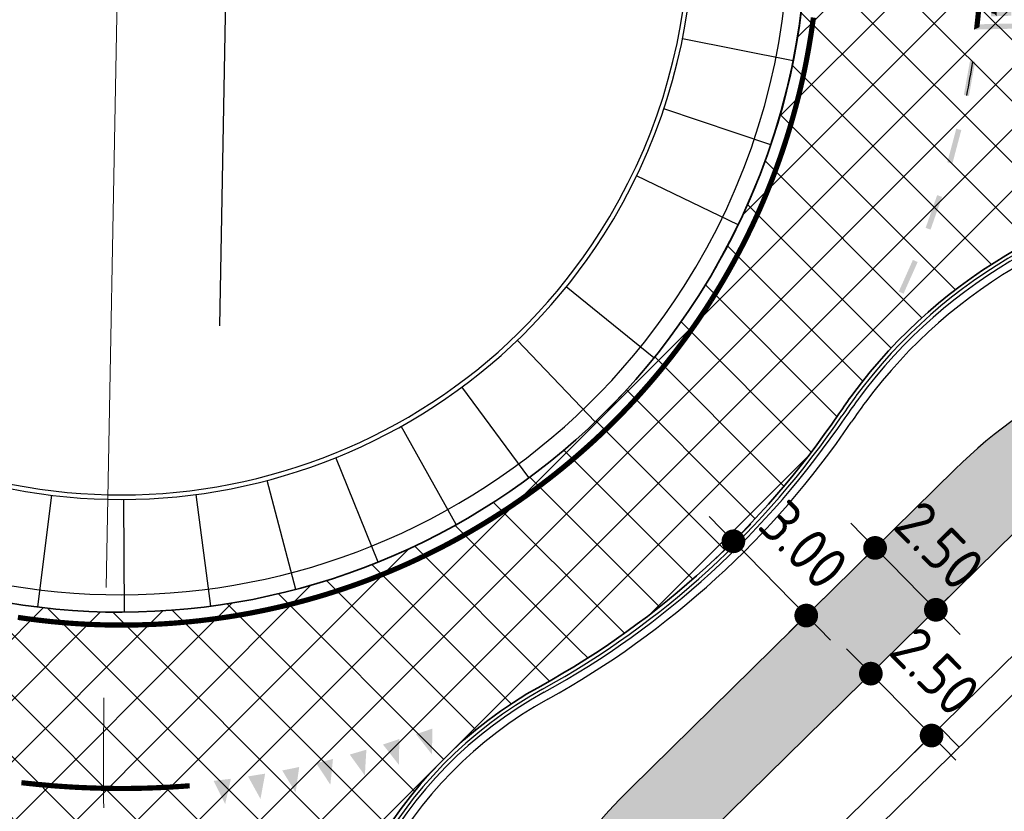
# Model space of a CAD drawing. Extents: x 100296 to 107772, y 404875 to 408930.
# Tile 11 of 97: x 100697 to 100726, y 407460 to 407483. Entities that reach past the tile are written whole.
import ezdxf

# ---------------------------------------------------------------- set-up
doc = ezdxf.new("R2010")
doc.units = 0
doc.linetypes.add('CENTER2', pattern=[28.575, 19.05, -3.175, 3.175, -3.175])
for name, color, linetype in [('c3d-alignment_labeling', 7, 'Continuous'), ('TDFLOINT_', 7, 'Continuous'), ('TDNA----_nw fietspad', 254, 'Continuous'), ('TDNA3100_beton', 251, 'Continuous'), ('TDNL----_helling', 1, 'Continuous'), ('TDNL----_nw fietspad', 2, 'Continuous'), ('TDNL----_rotonde', 1, 'Continuous'), ('TDNM----_maatvoering', 7, 'Continuous')]:
    doc.layers.add(name, color=color, linetype=linetype)
for name, color, linetype, lineweight in [('n-we-am_as_weg_hoofdrijbaan_klotoide-g', 1, 'CENTER2', 18), ('n-we-am_as_weg_hoofdrijbaan_rechtstand-g', 1, 'CENTER2', 18), ('n-we-gw-grondwerk-g', 2, 'Continuous', 35), ('n-we-vh-verharding_kantverharding-g', 3, 'Continuous', 35)]:
    doc.layers.add(name, color=color, linetype=linetype, lineweight=lineweight)
doc.styles.add('ENV-P', font='ISOCP.SHX')
doc.dimstyles.new('ENVIRO1', dxfattribs={"dimtxt": 2.5, "dimasz": 1, "dimexe": 2.5, "dimexo": 2.5, "dimgap": 1.5, "dimtad": 1, "dimzin": 0, "dimdsep": 46, "dimtxsty": 'ENV-P', "dimblk": 'DIMENVIRO', "dimblk1": 'DOTENVIRO', "dimblk2": 'DOTENVIRO', "dimsah": 1, "dimcen": -3, "dimdle": 1.25, "dimse1": 1, "dimse2": 1, "dimclrd": 1, "dimclre": 1, "dimclrt": 2, "dimaunit": 1, "dimadec": 0, "dimazin": 0, "dimtfac": 0.9, "dimtix": 1, "dimtmove": 2, "dimatfit": 3, "dimldrblk": 'DOTENVIRO', "dimfxl": 1, "dimtolj": 1, "dimtzin": 0, "dimarcsym": 0})
pattern_1 = [(10.58969, (-217.49712, -224.2005), (-0.0597267, 0.31946474), []), (100.58969, (-217.49712, -224.2005), (-0.31946474, -0.0597267), []), (55.58969, (-217.4971, -224.2005), (-0.37919145, 0.25973803), []), (145.58969, (-217.17766, -224.14077), (-0.25973803, -0.37919145), []), (55.58969, (-217.46518, -224.19453), (-0.37919145, 0.25973803), [0.4136575, -0.04596194]), (55.58969, (-217.43323, -224.18855), (-0.37919145, 0.25973803), [0.3676955, -0.0919239]), (55.58969, (-217.4013, -224.1826), (-0.37919145, 0.25973803), [0.3217336, -0.1378858]), (55.58969, (-217.36934, -224.1766), (-0.37919145, 0.25973803), [0.27577165, -0.18384776]), (55.58969, (-217.3374, -224.17063), (-0.37919145, 0.25973803), [0.2298097, -0.2298097]), (55.58969, (-217.30544, -224.16466), (-0.37919145, 0.25973803), [0.18384776, -0.27577165]), (55.58969, (-217.2735, -224.1587), (-0.37919145, 0.25973803), [0.1378858, -0.3217336]), (55.58969, (-217.24155, -224.1527), (-0.37919145, 0.25973803), [0.0919239, -0.3676955]), (55.58969, (-217.2096, -224.14674), (-0.37919145, 0.25973803), [0.04596194, -0.4136575]), (145.58969, (-217.2096, -224.14674), (-0.25973803, -0.37919145), [0.4136575, -0.04596194]), (145.58969, (-217.24155, -224.1527), (-0.25973803, -0.37919145), [0.3676955, -0.0919239]), (145.58969, (-217.2735, -224.1587), (-0.25973803, -0.37919145), [0.3217336, -0.1378858]), (145.58969, (-217.30544, -224.16466), (-0.25973803, -0.37919145), [0.27577165, -0.18384776]), (145.58969, (-217.3374, -224.17063), (-0.25973803, -0.37919145), [0.2298097, -0.2298097]), (145.58969, (-217.36934, -224.1766), (-0.25973803, -0.37919145), [0.18384776, -0.27577165]), (145.58969, (-217.4013, -224.1826), (-0.25973803, -0.37919145), [0.1378858, -0.3217336]), (145.58969, (-217.43323, -224.18855), (-0.25973803, -0.37919145), [0.0919239, -0.3676955]), (145.58969, (-217.46518, -224.19453), (-0.25973803, -0.37919145), [0.04596194, -0.4136575]), (55.58969, (-217.5031, -224.16855), (-0.37919145, 0.25973803), [0.4136575, -0.04596194]), (55.58969, (-217.50907, -224.1366), (-0.37919145, 0.25973803), [0.3676955, -0.0919239]), (55.58969, (-217.51504, -224.10466), (-0.37919145, 0.25973803), [0.3217336, -0.1378858]), (55.58969, (-217.521, -224.0727), (-0.37919145, 0.25973803), [0.27577165, -0.18384776]), (55.58969, (-217.527, -224.04077), (-0.37919145, 0.25973803), [0.2298097, -0.2298097]), (55.58969, (-217.53296, -224.0088), (-0.37919145, 0.25973803), [0.18384776, -0.27577165]), (55.58969, (-217.53893, -223.97687), (-0.37919145, 0.25973803), [0.1378858, -0.3217336]), (55.58969, (-217.5449, -223.94493), (-0.37919145, 0.25973803), [0.0919239, -0.3676955]), (55.58969, (-217.55088, -223.913), (-0.37919145, 0.25973803), [0.04596194, -0.4136575]), (145.58969, (-217.18363, -224.10882), (-0.25973803, -0.37919145), [0.4136575, -0.04596194]), (145.58969, (-217.1896, -224.0769), (-0.25973803, -0.37919145), [0.3676955, -0.0919239]), (145.58969, (-217.19557, -224.04493), (-0.25973803, -0.37919145), [0.3217336, -0.1378858]), (145.58969, (-217.20155, -224.013), (-0.25973803, -0.37919145), [0.27577165, -0.18384776]), (145.58969, (-217.2075, -223.98104), (-0.25973803, -0.37919145), [0.2298097, -0.2298097]), (145.58969, (-217.2135, -223.9491), (-0.25973803, -0.37919145), [0.18384776, -0.27577165]), (145.58969, (-217.21947, -223.91715), (-0.25973803, -0.37919145), [0.1378858, -0.3217336]), (145.58969, (-217.22544, -223.8852), (-0.25973803, -0.37919145), [0.0919239, -0.3676955]), (145.58969, (-217.2314, -223.85325), (-0.25973803, -0.37919145), [0.04596194, -0.4136575])]
pattern_2 = [(325.58969, (-217.49712, -224.2005), (0.19736657, 0.2881354), [0.254, -0.09525]), (55.58969, (-217.49712, -224.2005), (-0.2881354, 0.19736657), [0.254, -0.09525])]

# ---------------------------------------------------------------- blocks, each defined once
blk = doc.blocks.new('50000012')
blk.add_solid([(-0.25, 0), (0.25, 0), (0, -0.7)])
blk = doc.blocks.new('50000013')
blk.add_solid([(-0.25, 0), (0.25, 0), (0, -0.5)])
blk = doc.blocks.new('fiets')
at = {"layer": 'TDNL----_rotonde'}
h = blk.add_hatch(dxfattribs=at)
h.set_pattern_fill('ZWWITBL', color=256, angle=10.5897, style=0)
h.set_pattern_definition(pattern_1)
h.paths.add_polyline_path([(-0.143, 0.767, 0.385604), (-0.777, -0.067), (-0.165, -4.323), (0.776, -4.148)])
h.paths.add_polyline_path([(0.751, 0.211, 0.388454), (-0.143, 0.767), (0.776, -4.148), (1.717, -3.973)])
h = blk.add_hatch(dxfattribs=at)
h.set_pattern_fill('ANGLE', color=256, scale=0.05, angle=325.5897, style=0)
h.set_pattern_definition(pattern_2)
h.paths.add_polyline_path([(0.776, -4.148), (-0.165, -4.323), (0.438, -8.518), (1.553, -8.309)])
h.paths.add_polyline_path([(1.717, -3.973), (0.776, -4.148), (1.553, -8.309), (2.669, -8.1)])
h.paths.add_polyline_path([(1.553, -8.309), (0.438, -8.518), (0.801, -11.048), (0.911, -11.814), (2.165, -11.579)])
h.paths.add_polyline_path([(2.669, -8.1), (1.553, -8.309), (2.165, -11.579), (3.418, -11.345), (3.245, -10.594)])
h = blk.add_hatch(dxfattribs=at)
h.set_pattern_fill('ANGLE', color=256, scale=0.05, angle=325.5897, style=0)
h.set_pattern_definition(pattern_2)
h.paths.add_polyline_path([(2.797, -14.961), (1.401, -15.222), (1.513, -16.003), (1.908, -18.749), (3.451, -18.46)])
h.paths.add_polyline_path([(4.371, -15.468), (4.192, -14.7), (2.797, -14.961), (3.451, -18.46), (4.995, -18.172)])
h = blk.add_hatch(dxfattribs=at)
h.set_pattern_fill('ZWWITBL', color=256, angle=10.5897, style=0)
h.set_pattern_definition(pattern_1)
h.paths.add_polyline_path([(3.451, -18.46), (1.908, -18.749), (2.509, -22.93), (2.62, -23.702), (4.37, -23.375)])
h.paths.add_polyline_path([(4.995, -18.172), (3.451, -18.46), (4.37, -23.375), (6.12, -23.048), (5.945, -22.288)])
h = blk.add_hatch(color=256, dxfattribs=at)
h.paths.add_polyline_path([(4.48, -23.96), (2.498, -24.33), (2.558, -24.748, -0.020127), (4.542, -24.294)])
h.paths.add_polyline_path([(6.461, -23.589), (4.48, -23.96), (4.542, -24.294, -0.020127), (6.556, -24.001)])
at = {"layer": 'n-we-am_as_weg_hoofdrijbaan_klotoide-g', "flags": 128}
blk.add_lwpolyline([(0, 0), (4.411, -23.591)], dxfattribs=at)
at = {"layer": 'n-we-vh-verharding_kantverharding-g'}
for p, q in [((3.63, -11.305), (0.964, 0.265)), ((-0.995, -0.101), (0.699, -11.853)), ((4.355, -14.446), (3.68, -11.52)), ((0.731, -12.07), (1.159, -15.043)), ((6.327, -23.009), (4.403, -14.66)), ((1.191, -15.261), (2.413, -23.741)), ((4.411, -23.591), (5.384, -23.409)), ((4.411, -23.591), (3.428, -23.775))]:
    blk.add_line(p, q, dxfattribs=at)
blk.add_arc((0, 0), 1, 15.3616, 185.8178, dxfattribs=at)
at = {"layer": 'TDFLOINT_'}
blk.add_lwpolyline([(0.964, 0.265), (6.376, -23.224), (4.411, -23.591), (2.445, -23.959), (-0.986, -0.168, -0.951513)], format="xyb", close=True, dxfattribs=at)
at = {"layer": 'TDNL----_rotonde'}
for p, q in [((3.418, -11.345), (0.75, 0.216)), ((-0.777, -0.067), (0.911, -11.814)), ((1.717, -3.973), (-0.165, -4.323)), ((1.682, -11.67), (2.647, -11.489)), ((1.723, -11.886), (2.688, -11.705)), ((2.142, -14.859), (4.355, -14.446)), ((2.174, -15.077), (4.403, -14.66)), ((6.12, -23.048), (4.194, -14.7)), ((1.401, -15.222), (2.62, -23.702)), ((4.994, -18.172), (1.908, -18.749)), ((4.37, -23.375), (5.344, -23.193)), ((4.37, -23.375), (3.396, -23.557))]:
    blk.add_line(p, q, dxfattribs=at)
at = {"layer": 'TDNL----_rotonde', "ltscale": 0.1}
blk.add_line((0.438, -8.518), (2.669, -8.1), dxfattribs=at)
at = {"layer": 'TDNL----_rotonde', "flags": 128}
for points in [[(8.504, -10.872), (9.238, -13.28)], [(3.63, -11.305), (2.647, -11.489), (2.688, -11.705), (3.63, -11.305), (3.68, -11.52), (2.688, -11.705)], [(2.647, -11.489), (3.68, -11.52)], [(0.699, -11.853), (1.682, -11.67), (1.723, -11.886), (0.699, -11.853), (0.731, -12.07), (1.723, -11.886)], [(1.682, -11.67), (0.731, -12.071)], [(4.403, -14.66), (3.42, -14.844), (3.38, -14.628), (4.403, -14.66), (4.354, -14.446), (3.38, -14.628)], [(3.42, -14.844), (4.354, -14.446)], [(1.159, -15.043), (1.191, -15.261), (2.174, -15.077), (1.159, -15.043), (2.142, -14.859), (2.174, -15.077)], [(2.142, -14.859), (1.191, -15.261)], [(6.376, -23.224), (6.327, -23.009), (5.344, -23.193), (5.384, -23.409), (6.376, -23.224), (5.344, -23.193)], [(6.327, -23.009), (5.384, -23.409)], [(2.445, -23.959), (2.413, -23.741), (3.396, -23.557), (3.437, -23.773), (2.445, -23.959), (3.396, -23.557)], [(2.413, -23.741), (3.437, -23.773)]]:
    blk.add_lwpolyline(points, dxfattribs=at)
at = {"layer": 'TDNL----_rotonde'}
for points in [[(3.736, -11.765), (0.767, -12.32, 0.27883)], [(4.299, -14.203), (1.124, -14.797, 0.278786)]]:
    blk.add_lwpolyline(points, format="xyb", dxfattribs=at)
blk.add_arc((0, 0), 0.78, 15.3616, 185.8178, dxfattribs=at)
for points in [[(8.186, -11.393), (8.329, -11.35), (8.011, -10.819), (8.155, -10.776)], [(6.966, -11.084), (6.994, -11.231), (7.556, -10.973), (7.583, -11.121)], [(5.885, -11.286), (5.912, -11.433), (6.475, -11.175), (6.502, -11.323)], [(4.141, -11.522), (3.995, -11.556), (4.276, -12.107), (4.13, -12.14)], [(4.803, -11.488), (4.831, -11.635), (5.393, -11.378), (5.421, -11.525)], [(8.506, -12.446), (8.65, -12.402), (8.332, -11.872), (8.475, -11.828)], [(-0.455, -12.475), (-0.427, -12.622), (0.135, -12.363), (0.163, -12.51)], [(0.407, -12.893), (0.555, -12.872), (0.321, -12.299), (0.469, -12.278)], [(-2.616, -12.885), (-2.588, -13.033), (-2.026, -12.773), (-1.998, -12.921)], [(-1.535, -12.68), (-1.507, -12.827), (-0.946, -12.568), (-0.918, -12.715)], [(4.388, -12.594), (4.242, -12.628), (4.523, -13.179), (4.377, -13.212)], [(-2.946, -13.486), (-2.797, -13.467), (-3.023, -12.891), (-2.875, -12.872)], [(8.827, -13.498), (8.97, -13.454), (8.652, -12.924), (8.795, -12.88)], [(0.549, -13.883), (0.698, -13.861), (0.464, -13.289), (0.612, -13.268)], [(6.447, -13.724), (6.475, -13.871), (7.037, -13.614), (7.064, -13.761)], [(7.528, -13.522), (7.556, -13.669), (8.118, -13.412), (8.146, -13.559)], [(4.635, -13.666), (4.489, -13.7), (4.77, -14.251), (4.624, -14.284)], [(5.366, -13.926), (5.393, -14.074), (5.956, -13.816), (5.983, -13.963)], [(-2.804, -14.577), (-2.656, -14.558), (-2.882, -13.982), (-2.733, -13.963)], [(0.706, -14.972), (0.855, -14.95), (0.62, -14.378), (0.769, -14.356)], [(6.96, -24.424), (7.125, -24.473), (4.705, -14.635), (4.853, -14.607)], [(-1.213, -15.156), (-1.185, -15.304), (-0.623, -15.046), (-0.596, -15.193)], [(-0.132, -14.954), (-0.104, -15.101), (0.458, -14.844), (0.486, -14.991)], [(-2.663, -15.668), (-2.514, -15.648), (-2.74, -15.073), (-2.591, -15.053)], [(-2.294, -15.358), (-2.267, -15.506), (-1.705, -15.248), (-1.677, -15.395)], [(2.198, -25.401), (2.333, -25.289), (0.773, -15.37), (0.9, -15.346)], [(2.515, -24.251), (2.481, -24.41), (6.517, -23.503), (6.475, -23.663)], [(6.517, -23.503), (6.388, -23.606), (6.653, -24.071), (6.499, -24.088)], [(5.144, -24.265), (5.12, -24.117), (4.908, -24.304), (4.883, -24.157)], [(5.38, -24.228), (5.357, -24.08), (5.144, -24.265), (5.12, -24.117)], [(5.616, -24.193), (5.594, -24.044), (5.38, -24.228), (5.357, -24.08)], [(5.852, -24.16), (5.832, -24.012), (5.616, -24.193), (5.594, -24.044)], [(6.089, -24.13), (6.071, -23.981), (5.852, -24.16), (5.832, -24.012)], [(6.326, -24.101), (6.309, -23.952), (6.089, -24.13), (6.071, -23.981)], [(6.567, -24.075), (6.545, -23.927), (6.326, -24.101), (6.309, -23.952)], [(6.613, -23.914), (6.499, -24.088), (6.545, -23.927), (6.567, -24.075)], [(2.413, -24.264), (2.579, -24.392), (2.515, -24.251), (2.481, -24.41)], [(2.507, -24.837), (2.643, -24.809), (2.413, -24.264), (2.579, -24.392)], [(3.737, -24.535), (3.705, -24.388), (3.504, -24.588), (3.47, -24.442)], [(3.97, -24.484), (3.939, -24.338), (3.737, -24.535), (3.705, -24.388)], [(4.204, -24.436), (4.175, -24.289), (3.97, -24.484), (3.939, -24.338)], [(4.438, -24.39), (4.41, -24.243), (4.204, -24.436), (4.175, -24.289)], [(4.673, -24.346), (4.646, -24.199), (4.438, -24.39), (4.41, -24.243)], [(4.908, -24.304), (4.883, -24.157), (4.673, -24.346), (4.646, -24.199)], [(6.057, -24.436), (6.076, -24.585), (6.299, -24.407), (6.316, -24.556)], [(6.299, -24.407), (6.316, -24.556), (6.541, -24.379), (6.557, -24.529)], [(6.541, -24.379), (6.557, -24.529), (6.784, -24.355), (6.799, -24.504)], [(6.784, -24.355), (6.799, -24.504), (7.027, -24.332), (7.125, -24.473)], [(2.542, -24.675), (2.575, -24.821), (2.474, -24.688), (2.643, -24.809)], [(2.809, -24.759), (2.771, -24.614), (2.575, -24.821), (2.542, -24.675)], [(3.04, -24.7), (3.003, -24.554), (2.809, -24.759), (2.771, -24.614)], [(3.272, -24.643), (3.237, -24.497), (3.04, -24.7), (3.003, -24.554)], [(3.504, -24.588), (3.47, -24.442), (3.272, -24.643), (3.237, -24.497)], [(4.371, -24.709), (4.4, -24.856), (4.611, -24.663), (4.638, -24.81)], [(4.611, -24.663), (4.638, -24.81), (4.851, -24.619), (4.877, -24.767)], [(4.851, -24.619), (4.877, -24.767), (5.091, -24.578), (5.116, -24.726)], [(5.091, -24.578), (5.116, -24.726), (5.332, -24.539), (5.355, -24.687)], [(5.332, -24.539), (5.355, -24.687), (5.573, -24.502), (5.595, -24.651)], [(5.573, -24.502), (5.595, -24.651), (5.815, -24.468), (5.835, -24.617)], [(5.815, -24.468), (5.835, -24.617), (6.057, -24.436), (6.076, -24.585)], [(2.944, -25.034), (2.982, -25.179), (3.18, -24.974), (3.217, -25.119)], [(3.18, -24.974), (3.217, -25.119), (3.418, -24.916), (3.452, -25.062)], [(3.418, -24.916), (3.452, -25.062), (3.655, -24.861), (3.688, -25.007)], [(3.655, -24.861), (3.688, -25.007), (3.893, -24.808), (3.925, -24.954)], [(3.893, -24.808), (3.925, -24.954), (4.132, -24.757), (4.162, -24.904)], [(4.132, -24.757), (4.162, -24.904), (4.371, -24.709), (4.4, -24.856)], [(2.239, -25.228), (2.198, -25.401), (2.473, -25.161), (2.513, -25.305)], [(2.473, -25.161), (2.513, -25.305), (2.708, -25.096), (2.747, -25.241)], [(2.708, -25.096), (2.747, -25.241), (2.944, -25.034), (2.982, -25.179)]]:
    blk.add_trace(points, dxfattribs=at)
at = {"layer": 'TDNL----_rotonde', "extrusion": (0, 0, -1), "zscale": -1}
for p, rotation in [((-8.636, -11.313), 252.9958371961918), ((-8.863, -12.057), 252.9958371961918), ((-0.818, -12.678), 261.7962535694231), ((-9.106, -12.85), 252.9958371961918), ((-0.94, -13.526), 261.7962535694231), ((-1.067, -14.402), 261.7962535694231)]:
    blk.add_blockref('50000013', p, dxfattribs=dict(at, rotation=rotation))
blk = doc.blocks.new('DOTENVIRO')
at = {"color": 0}
for p, q in [((0, -1.404), (0, 1.404)), ((-1, 0), (0, 0))]:
    blk.add_line(p, q, dxfattribs=at)
blk.add_lwpolyline([(-0.342, 0, 0.684, 0.684, 1), (0.342, 0, 0.684, 0.684, 1)], format="xyseb", close=True, dxfattribs=at)
blk = doc.blocks.new('*D2699')
at = {"layer": 'TDNM----_maatvoering', "color": 1, "lineweight": -2, "transparency": 16777216}
for p, q in [((100717.685, 407468.081), (100717.335, 407468.438)), ((100718.036, 407467.724), (100720.138, 407465.584)), ((100720.489, 407465.228), (100720.839, 407464.871))]:
    blk.add_line(p, q, dxfattribs=at)
at = {"layer": 'TDNM----_maatvoering', "color": 1, "lineweight": -2, "transparency": 16777216, "xscale": 0.5, "yscale": 0.5, "zscale": 0.5}
for p, rotation in [((100718.036, 407467.724), 314.49), ((100720.138, 407465.584), 134.49)]:
    blk.add_blockref('DOTENVIRO', p, dxfattribs=dict(at, rotation=rotation))
at = {"layer": 'TDNM----_maatvoering', "color": 2, "transparency": 16777216, "insert": (100720.068, 407467.618), "char_height": 1.25, "attachment_point": 5, "rotation": 314.49, "style": 'ENV-P'}
blk.add_mtext('\\A1;3.00', dxfattribs=at)
blk = doc.blocks.new('DIMENVIRO')
at = {"color": 0}
for q in [(0, 0.519), (0, -0.519)]:
    blk.add_line((0, 0), q, dxfattribs=at)
at = {"color": 0, "linetype": 'ByBlock'}
blk.add_solid([(-1, -0.167), (-1, 0.167), (0, 0)], dxfattribs=at)
blk = doc.blocks.new('*D2700')
at = {"layer": 'TDNM----_maatvoering', "color": 1, "lineweight": -2, "transparency": 16777216}
for p, q in [((100721.772, 407467.89), (100721.422, 407468.247)), ((100722.123, 407467.534), (100723.875, 407465.75)), ((100724.225, 407465.394), (100724.576, 407465.037))]:
    blk.add_line(p, q, dxfattribs=at)
at = {"layer": 'TDNM----_maatvoering', "color": 1, "lineweight": -2, "transparency": 16777216, "xscale": 0.5, "yscale": 0.5, "zscale": 0.5}
for p, rotation in [((100722.123, 407467.534), 314.49), ((100723.875, 407465.75), 134.49)]:
    blk.add_blockref('DOTENVIRO', p, dxfattribs=dict(at, rotation=rotation))
at = {"layer": 'TDNM----_maatvoering', "color": 2, "transparency": 16777216, "insert": (100723.98, 407467.606), "char_height": 1.25, "attachment_point": 5, "rotation": 314.49, "style": 'ENV-P'}
blk.add_mtext('\\A1;2.50', dxfattribs=at)
blk = doc.blocks.new('*D2708')
at = {"layer": 'TDNM----_maatvoering', "color": 1, "lineweight": -2, "transparency": 16777216}
for p, q in [((100721.65, 407464.265), (100721.299, 407464.622)), ((100722, 407463.909), (100723.752, 407462.125)), ((100724.103, 407461.769), (100724.453, 407461.412))]:
    blk.add_line(p, q, dxfattribs=at)
at = {"layer": 'TDNM----_maatvoering', "color": 1, "lineweight": -2, "transparency": 16777216, "xscale": 0.5, "yscale": 0.5, "zscale": 0.5}
for p, rotation in [((100722, 407463.909), 314.49), ((100723.752, 407462.125), 134.49)]:
    blk.add_blockref('DOTENVIRO', p, dxfattribs=dict(at, rotation=rotation))
at = {"layer": 'TDNM----_maatvoering', "color": 2, "transparency": 16777216, "insert": (100723.857, 407463.981), "char_height": 1.25, "attachment_point": 5, "rotation": 314.49, "style": 'ENV-P'}
blk.add_mtext('\\A1;2.50', dxfattribs=at)

msp = doc.modelspace()

# ---------------------------------------------------------------- hatches: boundary and pattern name
at = {"layer": 'TDNA----_nw fietspad'}
h = msp.add_hatch(color=256, dxfattribs=at)
h.dxf.hatch_style = 1
edge = h.paths.add_edge_path()
edge.add_arc((100735.282, 407458.733), 13, 98.6833, 134.491, ccw=False)
edge.add_arc((100732.489, 407477.021), 5.5, 278.6833, 358.9475)
edge.add_line((100737.988, 407476.92), (100738.019, 407478.595))
edge.add_line((100738.019, 407478.595), (100735.514, 407478.36))
edge.add_line((100735.514, 407478.36), (100735.488, 407476.966))
edge.add_arc((100732.489, 407477.021), 3, 278.6833, 358.9475, ccw=False)
edge.add_arc((100735.282, 407458.733), 15.5, 98.6833, 134.491)
edge.add_line((100724.42, 407469.79), (100715.075, 407460.61))
edge.add_arc((100725.938, 407449.553), 15.5, 134.491, 186.3066)
edge.add_arc((100793.453, 407457.75), 83.51, 186.8082, 230.1035)
edge.add_line((100739.889, 407393.681), (100740.315, 407396.599))
edge.add_arc((100793.473, 407457.757), 81.031, 187.03163, 229.00276, ccw=False)
edge.add_arc((100725.938, 407449.553), 13, 134.491, 187.5849, ccw=False)
edge.add_line((100716.827, 407458.827), (100726.172, 407468.007))
at = {"layer": 'TDNA3100_beton'}
h = msp.add_hatch(dxfattribs=at)
h.set_pattern_fill('ANSI37', color=256, scale=10)
h.set_pattern_definition([(45, (0, 0), (-0.8838834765, 0.8838834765), []), (135, (0, 0), (-0.8838834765, -0.8838834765), [])])
edge = h.paths.add_edge_path(flags=16)
edge.add_arc((100700.389, 407485.434), 19.75, 147.4439, 327.4439, ccw=False)
edge.add_arc((100700.389, 407485.434), 19.75, -32.5561, 147.4439, ccw=False)
edge = h.paths.add_edge_path(flags=16)
edge.add_line((100650.333, 407487.353), (100662.203, 407487.629))
edge.add_line((100662.203, 407487.629), (100674.431, 407487.912))
edge.add_line((100674.431, 407487.912), (100674.394, 407485.913))
edge.add_line((100674.394, 407485.913), (100674.357, 407483.914))
edge.add_line((100674.357, 407483.914), (100662.148, 407484.648))
edge.add_line((100662.148, 407484.648), (100650.379, 407485.356))
edge.add_arc((100650.398, 407486.356), 1, 93.7158, 268.944, ccw=False)
edge = h.paths.add_edge_path(flags=16)
edge.add_line((100726.385, 407484.957), (100726.422, 407486.956))
edge.add_line((100726.422, 407486.956), (100735.193, 407486.43))
edge.add_line((100735.193, 407486.43), (100750.399, 407485.516))
edge.add_arc((100750.381, 407484.516), 1, -86.2799, 88.9483, ccw=False)
edge.add_line((100750.446, 407483.518), (100735.133, 407483.162))
edge.add_line((100735.133, 407483.162), (100726.348, 407482.957))
edge.add_line((100726.348, 407482.957), (100726.385, 407484.957))
edge = h.paths.add_edge_path()
edge.add_line((100648.962, 407481.683), (100649.047, 407491.101))
edge.add_arc((100644.417, 407590.994), 100, 272.65389, 275.35834)
edge.add_line((100653.755, 407491.431), (100668.5, 407492.814))
edge.add_arc((100667.08, 407507.958), 15.21, 275.3583, 323.4491)
edge.add_arc((100663.392, 407510.566), 19.726, 323.7426, 325.7462)
edge.add_arc((100700.389, 407485.436), 24.998, 27.7949, 145.8686, ccw=False)
edge.add_arc((100733.305, 407502.787), 12.211, 207.7949, 265.7642)
edge.add_line((100732.403, 407490.61), (100750.009, 407489.306))
edge.add_line((100750.009, 407489.306), (100752.071, 407489.181))
edge.add_line((100752.071, 407489.181), (100751.749, 407479.771))
edge.add_arc((100756.37, 407379.878), 100, 92.64831, 95.36264)
edge.add_line((100747.024, 407479.44), (100732.279, 407478.056))
edge.add_arc((100733.701, 407462.913), 15.21, 95.3626, 143.4534)
edge.add_arc((100739.198, 407459.027), 21.941, 143.8492, 145.6603)
edge.add_arc((100700.398, 407485.427), 24.989, 298.9145, 325.8633, ccw=False)
edge.add_arc((100718.524, 407452.611), 12.5, 118.9145, 184.6365)
edge.add_arc((100797.351, 407459.004), 91.586, 184.63645, 228.69666)
edge.add_line((100736.9, 407390.202), (100732.879, 407384.672))
edge.add_arc((100791.447, 407462.905), 97.727, 185.66936, 233.18011, ccw=False)
edge.add_arc((100679.308, 407451.44), 15, 6.9332, 58.1973)
edge.add_arc((100700.382, 407485.426), 24.989, 207.7878, 238.1973, ccw=False)
edge.add_arc((100667.472, 407468.083), 12.211, 27.7878, 85.7599)
edge.add_line((100668.375, 407480.26), (100650.765, 407481.566))
edge.add_arc((100643.372, 407381.84), 100, 85.75988, 86.79547)

# ---------------------------------------------------------------- linework, layer by layer
at = {"layer": 'c3d-alignment_labeling'}
msp.add_line((100703.231, 407473.938), (100704.122, 407522.488), dxfattribs=at)
at = {"layer": 'n-we-am_as_weg_hoofdrijbaan_rechtstand-g', "flags": 128}
msp.add_lwpolyline([(100700.303, 407485.436), (100699.918, 407464.442, 0.235411), (100735.158, 407387.727)], format="xyb", dxfattribs=at)
at = {"layer": 'n-we-gw-grondwerk-g'}
msp.add_line((100723.988, 407462.357), (100724.548, 407461.786), dxfattribs=at)
for points in [[(100767.512, 407476.401), (100754.136, 407475.802, 0.01758), (100747.403, 407475.408), (100745.941, 407475.271, 0.182684), (100738.318, 407471.542, -0.16775), (100733.697, 407469.113, 0.157524), (100727.924, 407466.223), (100718.579, 407457.044, 0.236191), (100715.531, 407448.156, 0.146822), (100733.698, 407406.825, 0.18525)], [(100734.259, 407407.4, -0.146595), (100716.324, 407448.258, -0.236308), (100719.14, 407456.473), (100728.484, 407465.653, -0.157524), (100733.817, 407468.322, 0.16775), (100738.901, 407470.994, -0.182684), (100746.015, 407474.474), (100747.477, 407474.612, -0.017602), (100754.163, 407475.002), (100783.228, 407473.052), (100788.225, 407472.819), (100793.221, 407472.57), (100798.217, 407472.306), (100803.213, 407472.029), (100808.209, 407471.736), (100813.204, 407471.429)]]:
    msp.add_lwpolyline(points, format="xyb", dxfattribs=at)
at = {"layer": 'n-we-vh-verharding_kantverharding-g'}
for centre, radius, start, end in [((100700.389, 407485.434), 19.75, 327.4482, 147.4482), ((100700.389, 407485.434), 19.75, 147.4439, 327.4439), ((100733.701, 407462.913), 15.21, 95.3626, 143.4534), ((100739.198, 407459.027), 21.941, 143.8492, 145.6603), ((100700.398, 407485.427), 24.989, 298.9145, 325.8633), ((100718.524, 407452.611), 12.5, 118.9145, 184.6365)]:
    msp.add_arc(centre, radius, start, end, dxfattribs=at)
at = {"layer": 'TDNL----_nw fietspad'}
msp.add_line((100715.075, 407460.61), (100724.42, 407469.79), dxfattribs=at)
msp.add_lwpolyline([(100733.319, 407471.584, 0.157524), (100726.172, 407468.007), (100716.827, 407458.827, 0.235902), (100713.051, 407447.837, 0.185209), (100740.315, 407396.599)], format="xyb", dxfattribs=at)
for centre, start, end in [((100735.282, 407458.733), 98.6833, 134.491), ((100725.938, 407449.553), 134.491, 187.5385)]:
    msp.add_arc(centre, 15.5, start, end, dxfattribs=at)
at = {"layer": 'TDNL----_rotonde', "ltscale": 0.1, "flags": 128}
for points in [[(100719.758, 407481.573), (100716.571, 407482.209)], [(100719.116, 407479.159), (100716.034, 407480.191)], [(100718.174, 407476.845), (100715.247, 407478.258)], [(100715.744, 407473.012), (100713.217, 407475.056)], [(100714.053, 407471.173), (100711.805, 407473.52)], [(100712.143, 407469.562), (100710.209, 407472.174)], [(100710.046, 407468.206), (100708.457, 407471.041)], [(100707.793, 407467.124), (100706.575, 407470.137)], [(100705.423, 407466.336), (100704.594, 407469.479)], [(100697.985, 407465.831), (100698.38, 407469.057)], [(100702.971, 407465.853), (100702.547, 407469.076)], [(100700.479, 407465.684), (100700.464, 407468.934)]]:
    msp.add_lwpolyline(points, dxfattribs=at)
at = {"layer": 'TDNL----_rotonde'}
for points in [[(100724.934, 407481.56, -0.009939), (100724.755, 407480.576)], [(100732.299, 407477.847, 0.212715), (100721.659, 407471.857)]]:
    msp.add_lwpolyline(points, format="xyb", dxfattribs=at)
for centre, radius, start, end in [((100700.389, 407485.434), 19.25, 327.4482, 147.4482), ((100700.389, 407485.434), 16.5, 327.4482, 147.4482), ((100700.389, 407485.434), 16.37, 327.4482, 147.4482), ((100700.389, 407485.434), 19.25, 147.4439, 327.4439), ((100700.389, 407485.434), 16.5, 147.4439, 327.4439), ((100700.389, 407485.434), 16.37, 147.4439, 327.4439), ((100733.701, 407462.913), 15.105, 95.3626, 143.4256), ((100733.701, 407462.913), 14.78, 95.3626, 143.337), ((100733.67, 407462.868), 15.105, 143.2249, 145.8602), ((100733.67, 407462.868), 15, 143.1953, 145.8602), ((100733.67, 407462.868), 14.78, 143.1319, 145.8602), ((100700.398, 407485.427), 25.094, 298.9145, 325.8633), ((100700.47, 407485.364), 25.104, 298.8404, 325.8899), ((100700.398, 407485.427), 25.419, 298.9145, 325.8633), ((100718.524, 407452.611), 12.395, 118.9145, 184.6365), ((100718.524, 407452.611), 12.295, 118.9145, 184.6365), ((100718.524, 407452.611), 12.07, 118.9145, 184.6365)]:
    msp.add_arc(centre, radius, start, end, dxfattribs=at)
at = {"layer": 'TDNL----_rotonde', "linetype": 'ByBlock'}
msp.add_point((100716.848, 407474.518), dxfattribs=at)
at = {"layer": 'TDNL----_rotonde'}
for points in [[(100720.419, 407482.813), (100720.27, 407482.833), (100720.385, 407482.565), (100720.236, 407482.586)], [(100725.158, 407482.786), (100725.009, 407482.802), (100725.131, 407482.544), (100724.974, 407482.476)], [(100720.347, 407482.317), (100720.199, 407482.34), (100720.307, 407482.069), (100720.159, 407482.094)], [(100720.385, 407482.565), (100720.236, 407482.586), (100720.347, 407482.317), (100720.199, 407482.34)], [(100720.307, 407482.069), (100720.159, 407482.094), (100720.264, 407481.822), (100720.116, 407481.849)], [(100720.264, 407481.822), (100720.116, 407481.849), (100720.217, 407481.575), (100720.07, 407481.604)], [(100720.217, 407481.575), (100720.07, 407481.604), (100720.168, 407481.329), (100720.021, 407481.36)], [(100725.008, 407481.546), (100724.86, 407481.573), (100724.829, 407480.563), (100724.681, 407480.59)], [(100720.168, 407481.329), (100720.021, 407481.36), (100720.115, 407481.084), (100719.969, 407481.116)], [(100720.115, 407481.084), (100719.969, 407481.116), (100720.06, 407480.84), (100719.914, 407480.874)], [(100720.001, 407480.596), (100719.856, 407480.632), (100719.94, 407480.353), (100719.795, 407480.39)], [(100720.06, 407480.84), (100719.914, 407480.874), (100720.001, 407480.596), (100719.856, 407480.632)], [(100719.94, 407480.353), (100719.795, 407480.39), (100719.875, 407480.11), (100719.73, 407480.15)], [(100719.875, 407480.11), (100719.73, 407480.15), (100719.808, 407479.869), (100719.663, 407479.91)], [(100719.808, 407479.869), (100719.663, 407479.91), (100719.737, 407479.628), (100719.593, 407479.671)], [(100719.737, 407479.628), (100719.593, 407479.671), (100719.663, 407479.388), (100719.52, 407479.433)], [(100724.609, 407479.581), (100724.464, 407479.62), (100724.352, 407478.615), (100724.207, 407478.653)], [(100719.587, 407479.149), (100719.444, 407479.196), (100719.507, 407478.911), (100719.365, 407478.96)], [(100719.663, 407479.388), (100719.52, 407479.433), (100719.587, 407479.149), (100719.444, 407479.196)], [(100719.507, 407478.911), (100719.365, 407478.96), (100719.425, 407478.675), (100719.283, 407478.725)], [(100719.425, 407478.675), (100719.283, 407478.725), (100719.339, 407478.439), (100719.199, 407478.491)], [(100719.339, 407478.439), (100719.199, 407478.491), (100719.251, 407478.204), (100719.111, 407478.258)], [(100719.251, 407478.204), (100719.111, 407478.258), (100719.16, 407477.97), (100719.02, 407478.026)], [(100719.066, 407477.738), (100718.927, 407477.795), (100718.969, 407477.506), (100718.831, 407477.565)], [(100719.16, 407477.97), (100719.02, 407478.026), (100719.066, 407477.738), (100718.927, 407477.795)], [(100718.969, 407477.506), (100718.831, 407477.565), (100718.869, 407477.276), (100718.732, 407477.337)], [(100724.055, 407477.654), (100723.913, 407477.704), (100723.722, 407476.711), (100723.58, 407476.761)], [(100718.869, 407477.276), (100718.732, 407477.337), (100718.766, 407477.048), (100718.63, 407477.11)], [(100718.766, 407477.048), (100718.63, 407477.11), (100718.661, 407476.82), (100718.525, 407476.884)], [(100718.552, 407476.594), (100718.417, 407476.659), (100718.441, 407476.369), (100718.307, 407476.436)], [(100718.661, 407476.82), (100718.525, 407476.884), (100718.552, 407476.594), (100718.417, 407476.659)], [(100718.441, 407476.369), (100718.307, 407476.436), (100718.327, 407476.145), (100718.194, 407476.214)], [(100718.327, 407476.145), (100718.194, 407476.214), (100718.21, 407475.923), (100718.078, 407475.994)], [(100718.21, 407475.923), (100718.078, 407475.994), (100718.091, 407475.703), (100717.959, 407475.775)], [(100723.35, 407475.776), (100723.213, 407475.837), (100722.943, 407474.863), (100722.806, 407474.924)], [(100717.969, 407475.484), (100717.838, 407475.558), (100717.844, 407475.266), (100717.714, 407475.342)], [(100718.091, 407475.703), (100717.959, 407475.775), (100717.969, 407475.484), (100717.838, 407475.558)], [(100717.844, 407475.266), (100717.714, 407475.342), (100717.716, 407475.05), (100717.588, 407475.127)], [(100717.716, 407475.05), (100717.588, 407475.127), (100717.586, 407474.836), (100717.458, 407474.915)], [(100717.191, 407474.493), (100717.317, 407474.411), (100717.326, 407474.702), (100717.452, 407474.622)], [(100717.586, 407474.836), (100717.458, 407474.915), (100717.453, 407474.623), (100717.326, 407474.704)], [(100717.054, 407474.285), (100717.178, 407474.202), (100717.191, 407474.493), (100717.317, 407474.411)], [(100716.914, 407474.079), (100717.038, 407473.994), (100717.054, 407474.285), (100717.178, 407474.202)], [(100716.627, 407473.672), (100716.749, 407473.584), (100716.772, 407473.875), (100716.894, 407473.788)], [(100716.772, 407473.875), (100716.894, 407473.788), (100716.914, 407474.079), (100717.038, 407473.994)], [(100716.48, 407473.471), (100716.6, 407473.382), (100716.627, 407473.672), (100716.749, 407473.584)], [(100716.178, 407473.076), (100716.296, 407472.983), (100716.33, 407473.273), (100716.449, 407473.182)], [(100716.33, 407473.273), (100716.449, 407473.182), (100716.48, 407473.471), (100716.6, 407473.382)], [(100716.023, 407472.88), (100716.14, 407472.787), (100716.178, 407473.076), (100716.296, 407472.983)], [(100715.706, 407472.496), (100715.821, 407472.399), (100715.866, 407472.687), (100715.982, 407472.592)], [(100715.866, 407472.687), (100715.982, 407472.592), (100716.023, 407472.88), (100716.14, 407472.787)], [(100715.545, 407472.307), (100715.658, 407472.209), (100715.706, 407472.496), (100715.821, 407472.399)], [(100715.214, 407471.935), (100715.325, 407471.834), (100715.38, 407472.12), (100715.493, 407472.02)], [(100715.38, 407472.12), (100715.493, 407472.02), (100715.545, 407472.307), (100715.658, 407472.209)], [(100715.045, 407471.752), (100715.155, 407471.649), (100715.214, 407471.935), (100715.325, 407471.834)], [(100714.701, 407471.392), (100714.808, 407471.287), (100714.874, 407471.571), (100714.983, 407471.467)], [(100714.874, 407471.571), (100714.983, 407471.467), (100715.045, 407471.752), (100715.155, 407471.649)], [(100714.525, 407471.215), (100714.631, 407471.109), (100714.701, 407471.392), (100714.808, 407471.287)], [(100714.168, 407470.869), (100714.271, 407470.76), (100714.348, 407471.041), (100714.452, 407470.933)], [(100714.348, 407471.041), (100714.452, 407470.933), (100714.525, 407471.215), (100714.631, 407471.109)], [(100713.802, 407470.531), (100713.902, 407470.419), (100713.986, 407470.699), (100714.088, 407470.588)], [(100713.986, 407470.699), (100714.088, 407470.588), (100714.168, 407470.869), (100714.271, 407470.76)], [(100713.616, 407470.366), (100713.715, 407470.253), (100713.802, 407470.531), (100713.902, 407470.419)], [(100713.238, 407470.042), (100713.334, 407469.927), (100713.428, 407470.202), (100713.525, 407470.089)], [(100713.428, 407470.202), (100713.525, 407470.089), (100713.616, 407470.366), (100713.715, 407470.253)], [(100712.852, 407469.727), (100712.945, 407469.61), (100713.046, 407469.883), (100713.14, 407469.767)], [(100713.046, 407469.883), (100713.14, 407469.767), (100713.238, 407470.042), (100713.334, 407469.927)], [(100712.458, 407469.423), (100712.548, 407469.303), (100712.656, 407469.574), (100712.747, 407469.455)], [(100712.656, 407469.574), (100712.747, 407469.455), (100712.852, 407469.727), (100712.945, 407469.61)], [(100712.056, 407469.128), (100712.144, 407469.006), (100712.258, 407469.274), (100712.347, 407469.153)], [(100712.258, 407469.274), (100712.347, 407469.153), (100712.458, 407469.423), (100712.548, 407469.303)], [(100711.648, 407468.843), (100711.732, 407468.719), (100711.853, 407468.984), (100711.939, 407468.861)], [(100711.853, 407468.984), (100711.939, 407468.861), (100712.056, 407469.128), (100712.144, 407469.006)], [(100711.232, 407468.569), (100711.314, 407468.443), (100711.441, 407468.705), (100711.524, 407468.58)], [(100711.441, 407468.705), (100711.524, 407468.58), (100711.648, 407468.843), (100711.732, 407468.719)], [(100710.81, 407468.305), (100710.888, 407468.177), (100711.022, 407468.436), (100711.102, 407468.308)], [(100711.022, 407468.436), (100711.102, 407468.308), (100711.232, 407468.569), (100711.314, 407468.443)], [(100710.382, 407468.051), (100710.456, 407467.921), (100710.597, 407468.177), (100710.673, 407468.048)], [(100710.597, 407468.177), (100710.673, 407468.048), (100710.81, 407468.305), (100710.888, 407468.177)], [(100709.947, 407467.809), (100710.019, 407467.677), (100710.165, 407467.929), (100710.238, 407467.798)], [(100710.165, 407467.929), (100710.238, 407467.798), (100710.382, 407468.051), (100710.456, 407467.921)], [(100709.284, 407467.465), (100709.35, 407467.33), (100709.506, 407467.577), (100709.575, 407467.443)], [(100709.506, 407467.577), (100709.575, 407467.443), (100709.727, 407467.691), (100709.797, 407467.559)], [(100709.727, 407467.691), (100709.797, 407467.559), (100709.947, 407467.809), (100710.019, 407467.677)], [(100708.835, 407467.25), (100708.898, 407467.114), (100709.06, 407467.356), (100709.125, 407467.221)], [(100709.06, 407467.356), (100709.125, 407467.221), (100709.284, 407467.465), (100709.35, 407467.33)], [(100708.152, 407466.948), (100708.21, 407466.809), (100708.381, 407467.045), (100708.441, 407466.908)], [(100708.381, 407467.045), (100708.441, 407466.908), (100708.609, 407467.146), (100708.67, 407467.009)], [(100708.609, 407467.146), (100708.67, 407467.009), (100708.835, 407467.25), (100708.898, 407467.114)], [(100707.458, 407466.671), (100707.511, 407466.531), (100707.69, 407466.761), (100707.745, 407466.621)], [(100707.69, 407466.761), (100707.745, 407466.621), (100707.922, 407466.853), (100707.978, 407466.714)], [(100707.922, 407466.853), (100707.978, 407466.714), (100708.152, 407466.948), (100708.21, 407466.809)], [(100706.518, 407466.344), (100706.564, 407466.201), (100706.754, 407466.421), (100706.802, 407466.279)], [(100706.754, 407466.421), (100706.802, 407466.279), (100706.99, 407466.502), (100707.039, 407466.36)], [(100706.99, 407466.502), (100707.039, 407466.36), (100707.224, 407466.585), (100707.276, 407466.444)], [(100707.224, 407466.585), (100707.276, 407466.444), (100707.458, 407466.671), (100707.511, 407466.531)], [(100705.802, 407466.129), (100705.843, 407465.984), (100706.042, 407466.197), (100706.084, 407466.053)], [(100706.042, 407466.197), (100706.084, 407466.053), (100706.28, 407466.269), (100706.324, 407466.126)], [(100706.28, 407466.269), (100706.324, 407466.126), (100706.518, 407466.344), (100706.564, 407466.201)], [(100704.594, 407465.83), (100704.626, 407465.683), (100704.837, 407465.884), (100704.871, 407465.737)], [(100704.837, 407465.884), (100704.871, 407465.737), (100705.08, 407465.94), (100705.115, 407465.794)], [(100705.08, 407465.94), (100705.115, 407465.794), (100705.321, 407466), (100705.358, 407465.855)], [(100705.321, 407466), (100705.358, 407465.855), (100705.562, 407466.063), (100705.601, 407465.918)], [(100705.562, 407466.063), (100705.601, 407465.918), (100705.802, 407466.129), (100705.843, 407465.984)], [(100697.417, 407465.606), (100697.394, 407465.457), (100697.663, 407465.57), (100697.643, 407465.422)], [(100697.663, 407465.57), (100697.643, 407465.422), (100697.91, 407465.538), (100697.891, 407465.389)], [(100702.876, 407465.539), (100702.895, 407465.39), (100703.123, 407465.571), (100703.144, 407465.423)], [(100703.123, 407465.571), (100703.144, 407465.423), (100703.37, 407465.607), (100703.392, 407465.458)], [(100703.37, 407465.607), (100703.392, 407465.458), (100703.616, 407465.645), (100703.64, 407465.497)], [(100703.616, 407465.645), (100703.64, 407465.497), (100703.861, 407465.687), (100703.887, 407465.539)], [(100703.861, 407465.687), (100703.887, 407465.539), (100704.106, 407465.731), (100704.134, 407465.584)], [(100704.106, 407465.731), (100704.134, 407465.584), (100704.35, 407465.779), (100704.38, 407465.632)], [(100704.35, 407465.779), (100704.38, 407465.632), (100704.594, 407465.83), (100704.626, 407465.683)], [(100697.91, 407465.538), (100697.891, 407465.389), (100698.157, 407465.509), (100698.14, 407465.36)], [(100698.157, 407465.509), (100698.14, 407465.36), (100698.405, 407465.482), (100698.39, 407465.333)], [(100698.405, 407465.482), (100698.39, 407465.333), (100698.653, 407465.459), (100698.64, 407465.31)], [(100698.653, 407465.459), (100698.64, 407465.31), (100698.901, 407465.439), (100698.89, 407465.29)], [(100698.901, 407465.439), (100698.89, 407465.29), (100699.149, 407465.422), (100699.14, 407465.273)], [(100699.149, 407465.422), (100699.14, 407465.273), (100699.398, 407465.409), (100699.39, 407465.259)], [(100699.398, 407465.409), (100699.39, 407465.259), (100699.646, 407465.398), (100699.641, 407465.248)], [(100699.646, 407465.398), (100699.641, 407465.248), (100699.895, 407465.39), (100699.892, 407465.24)], [(100699.895, 407465.39), (100699.892, 407465.24), (100700.144, 407465.385), (100700.142, 407465.235)], [(100700.144, 407465.385), (100700.142, 407465.235), (100700.393, 407465.384), (100700.393, 407465.234)], [(100700.393, 407465.384), (100700.393, 407465.234), (100700.642, 407465.386), (100700.644, 407465.236)], [(100700.642, 407465.386), (100700.644, 407465.236), (100700.891, 407465.39), (100700.895, 407465.24)], [(100700.891, 407465.39), (100700.895, 407465.24), (100701.14, 407465.398), (100701.146, 407465.248)], [(100701.14, 407465.398), (100701.146, 407465.248), (100701.389, 407465.409), (100701.396, 407465.259)], [(100701.389, 407465.409), (100701.396, 407465.259), (100701.637, 407465.423), (100701.647, 407465.273)], [(100701.637, 407465.423), (100701.647, 407465.273), (100701.886, 407465.44), (100701.897, 407465.29)], [(100701.886, 407465.44), (100701.897, 407465.29), (100702.134, 407465.46), (100702.147, 407465.311)], [(100702.134, 407465.46), (100702.147, 407465.311), (100702.382, 407465.483), (100702.397, 407465.334)], [(100702.382, 407465.483), (100702.397, 407465.334), (100702.629, 407465.509), (100702.646, 407465.36)], [(100702.629, 407465.509), (100702.646, 407465.36), (100702.876, 407465.539), (100702.895, 407465.39)], [(100697.515, 407460.841), (100697.499, 407460.692), (100697.756, 407460.814), (100697.74, 407460.665)], [(100697.756, 407460.814), (100697.74, 407460.665), (100697.997, 407460.79), (100697.983, 407460.64)], [(100697.997, 407460.79), (100697.983, 407460.64), (100698.239, 407460.768), (100698.226, 407460.618)], [(100698.239, 407460.768), (100698.226, 407460.618), (100698.48, 407460.748), (100698.469, 407460.598)], [(100698.48, 407460.748), (100698.469, 407460.598), (100698.722, 407460.73), (100698.712, 407460.581)], [(100702.112, 407460.734), (100702.122, 407460.584), (100702.354, 407460.752), (100702.365, 407460.602)], [(100698.722, 407460.73), (100698.712, 407460.581), (100698.964, 407460.715), (100698.955, 407460.565)], [(100698.964, 407460.715), (100698.955, 407460.565), (100699.206, 407460.702), (100699.199, 407460.552)], [(100699.206, 407460.702), (100699.199, 407460.552), (100699.448, 407460.692), (100699.442, 407460.542)], [(100699.448, 407460.692), (100699.442, 407460.542), (100699.69, 407460.684), (100699.686, 407460.534)], [(100699.69, 407460.684), (100699.686, 407460.534), (100699.932, 407460.678), (100699.93, 407460.528)], [(100699.932, 407460.678), (100699.93, 407460.528), (100700.175, 407460.675), (100700.173, 407460.525)], [(100700.175, 407460.675), (100700.173, 407460.525), (100700.417, 407460.674), (100700.417, 407460.524)], [(100700.417, 407460.674), (100700.417, 407460.524), (100700.659, 407460.675), (100700.661, 407460.525)], [(100700.659, 407460.675), (100700.661, 407460.525), (100700.902, 407460.679), (100700.905, 407460.529)], [(100700.902, 407460.679), (100700.905, 407460.529), (100701.144, 407460.685), (100701.148, 407460.536)], [(100701.144, 407460.685), (100701.148, 407460.536), (100701.386, 407460.694), (100701.392, 407460.544)], [(100701.386, 407460.694), (100701.392, 407460.544), (100701.628, 407460.705), (100701.636, 407460.555)], [(100701.628, 407460.705), (100701.636, 407460.555), (100701.87, 407460.718), (100701.879, 407460.569)], [(100701.87, 407460.718), (100701.879, 407460.569), (100702.112, 407460.734), (100702.122, 407460.584)]]:
    msp.add_trace(points, dxfattribs=at)
at = {"layer": 'TDNM----_maatvoering'}
msp.add_lwpolyline([(100717.036, 407474.806, -1), (100683.743, 407496.062, -1)], format="xyb", close=True, dxfattribs=at)

# ---------------------------------------------------------------- block references
at = {"layer": 'TDNL----_helling', "rotation": 258.3578095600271}
msp.add_blockref('fiets', (100750.381, 407484.516), dxfattribs=at)
at = {"layer": 'TDNL----_rotonde'}
for p, rotation in [((100709.122, 407462.245), 18.56143436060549), ((100708.168, 407461.946), 18.56143436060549), ((100707.214, 407461.647), 16.22283111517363), ((100706.248, 407461.388), 13.8842278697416), ((100704.289, 407460.987), 9.207021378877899), ((100705.273, 407461.168), 11.54562462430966), ((100703.299, 407460.848), 6.868418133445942)]:
    msp.add_blockref('50000012', p, dxfattribs=dict(at, rotation=rotation))

# ---------------------------------------------------------------- dimensions: what is measured, and where the dimension line sits
at = {"layer": 'TDNM----_maatvoering'}
for base, p1, p2, picture, middle in [((100720.138, 407465.584), (100717.858, 407467.55), (100719.96, 407465.409), '*D2699', (100720.068, 407467.618)), ((100723.875, 407465.75), (100719.96, 407465.409), (100721.712, 407463.625), '*D2700', (100723.98, 407467.606)), ((100723.752, 407462.125), (100719.837, 407461.784), (100721.589, 407460), '*D2708', (100723.857, 407463.981))]:
    dim = msp.add_linear_dim(base=base, p1=p1, p2=p2, angle=314.49, dimstyle='ENVIRO1', override={"dimscale": 0.5}, dxfattribs=at)
    dim.commit()
    dim.dimension.update_dxf_attribs({"geometry": picture, "text_midpoint": middle})

doc.saveas('drawing.dxf')
